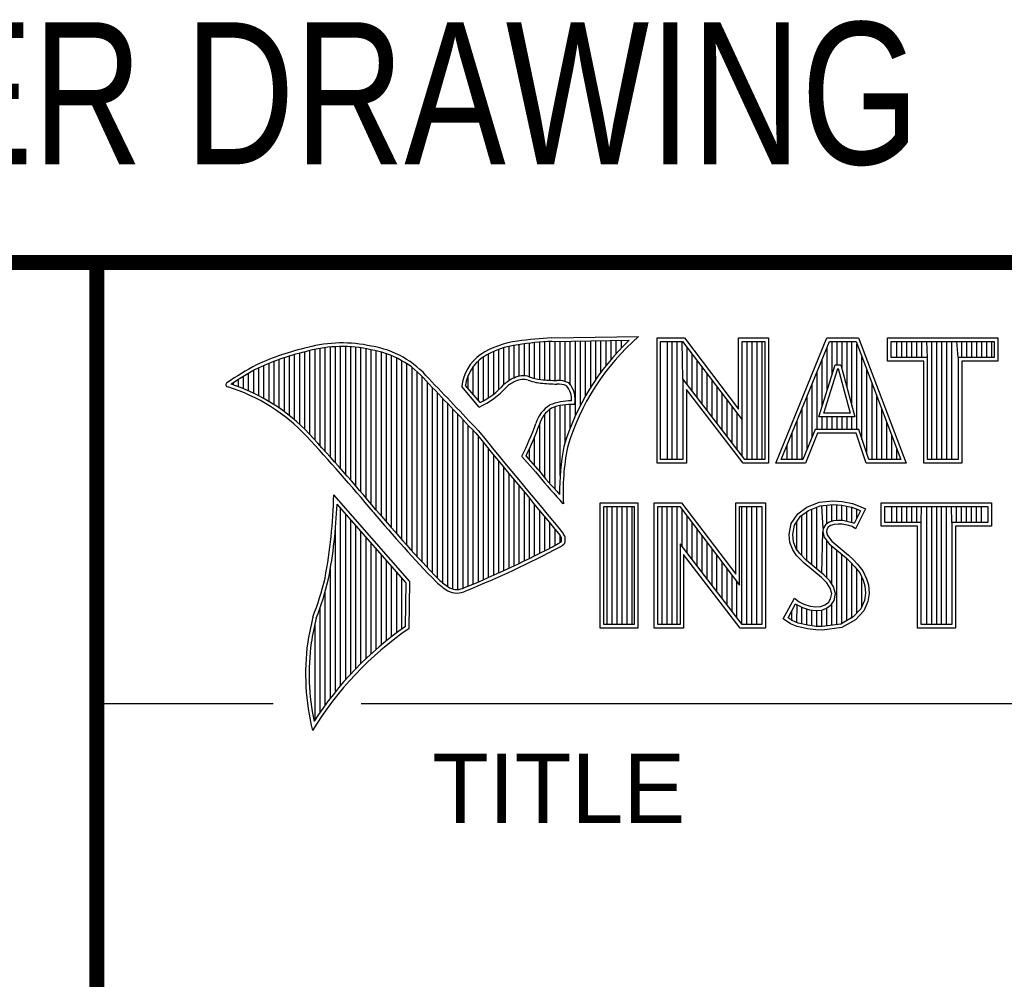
# Model space of a CAD drawing. Header units: inches. Extents: x 0 to 22, y 0 to 17.
# Tile 4 of 9: x 16.3 to 17.6, y 2 to 3.3. Entities that reach past the tile are written whole.
import ezdxf
from ezdxf.enums import TextEntityAlignment as Align

# ---------------------------------------------------------------- set-up
doc = ezdxf.new("R2010")
doc.units = ezdxf.units.IN
doc.header["$LTSCALE"] = 1.21
doc.header["$MEASUREMENT"] = 0
doc.layers.get('0').update_dxf_attribs({"linetype": 'CONTINUOUS'})
doc.styles.get("Standard").update_dxf_attribs({"font": 'txt', "width": 0.8})

msp = doc.modelspace()

# ---------------------------------------------------------------- linework, layer by layer
at = {"color": 2, "linetype": 'CONTINUOUS'}
for p, q in [((16.3737, 2.9596), (21.5037, 2.9596)), ((16.3737, 2.9596), (16.3737, 1.2496)), ((16.375, 2.96), (21.5, 2.96)), ((16.9838, 2.8589), (17.0997, 2.8607)), ((17.1243, 2.8592), (17.1609, 2.8592)), ((17.1243, 2.6915), (17.1243, 2.8592)), ((17.1609, 2.8592), (17.2334, 2.7636)), ((17.2334, 2.8592), (17.2732, 2.8592)), ((17.2334, 2.7636), (17.2334, 2.8592)), ((17.2732, 2.8592), (17.2732, 2.6915)), ((17.2831, 2.6915), (17.3516, 2.8591)), ((17.3516, 2.8591), (17.3938, 2.8591)), ((17.3938, 2.8591), (17.4574, 2.6915)), ((17.4327, 2.8591), (17.5802, 2.8591)), ((17.4327, 2.8278), (17.4327, 2.8591)), ((17.5802, 2.8591), (17.5802, 2.8278)), ((16.6738, 2.7146), (16.6738, 2.8449)), ((16.6806, 2.707), (16.6806, 2.8459)), ((16.6875, 2.6995), (16.6875, 2.8467)), ((16.6943, 2.6918), (16.6943, 2.8472)), ((16.7011, 2.6841), (16.7011, 2.8474)), ((16.708, 2.6764), (16.708, 2.8474)), ((16.7148, 2.6685), (16.7148, 2.847)), ((16.7216, 2.6607), (16.7216, 2.8465)), ((16.7284, 2.6527), (16.7284, 2.8456)), ((16.7353, 2.6447), (16.7353, 2.8445)), ((16.9196, 2.7966), (16.9196, 2.8459)), ((16.9264, 2.8018), (16.9264, 2.8477)), ((16.9332, 2.8053), (16.9332, 2.849)), ((16.9401, 2.8077), (16.9401, 2.8499)), ((16.9469, 2.8082), (16.9469, 2.8509)), ((16.9537, 2.8069), (16.9537, 2.8518)), ((16.9606, 2.8048), (16.9606, 2.8525)), ((16.9674, 2.8034), (16.9674, 2.8531)), ((16.9742, 2.8027), (16.9742, 2.8536)), ((16.981, 2.8023), (16.981, 2.854)), ((16.9839, 2.8541), (17.087, 2.8557)), ((16.9879, 2.802), (16.9879, 2.8542)), ((16.9947, 2.8019), (16.9947, 2.8543)), ((17.0015, 2.8005), (17.0015, 2.8544)), ((17.0083, 2.7963), (17.0083, 2.8545)), ((17.0152, 2.755), (17.0152, 2.8546)), ((17.022, 2.7691), (17.022, 2.8547)), ((17.0288, 2.7817), (17.0288, 2.8548)), ((17.0357, 2.7931), (17.0357, 2.8549)), ((17.0425, 2.8035), (17.0425, 2.855)), ((17.0493, 2.8131), (17.0493, 2.8551)), ((17.0561, 2.822), (17.0561, 2.8552)), ((17.063, 2.8303), (17.063, 2.8553)), ((17.0698, 2.8381), (17.0698, 2.8554)), ((17.0766, 2.8454), (17.0766, 2.8555)), ((17.1291, 2.8543), (17.1585, 2.8543)), ((17.1291, 2.6963), (17.1291, 2.8543)), ((17.1381, 2.6963), (17.1381, 2.8543)), ((17.1447, 2.6963), (17.1447, 2.8543)), ((17.1514, 2.6963), (17.1514, 2.8543)), ((17.1589, 2.8042), (17.1581, 2.8543)), ((17.1585, 2.8543), (17.2383, 2.7492)), ((17.1648, 2.7965), (17.1648, 2.8461)), ((17.2383, 2.8543), (17.2684, 2.8543)), ((17.2383, 2.7492), (17.2383, 2.8543)), ((17.2449, 2.6963), (17.2449, 2.8543)), ((17.2515, 2.6963), (17.2515, 2.8543)), ((17.2582, 2.6963), (17.2582, 2.8543)), ((17.2649, 2.6963), (17.2649, 2.8543)), ((17.2684, 2.8543), (17.2684, 2.6963)), ((17.2903, 2.6964), (17.3548, 2.8542)), ((17.3517, 2.7882), (17.3517, 2.8465)), ((17.3548, 2.8542), (17.3905, 2.8542)), ((17.3583, 2.8098), (17.3583, 2.8542)), ((17.365, 2.8228), (17.365, 2.8542)), ((17.3717, 2.817), (17.3717, 2.8542)), ((17.3784, 2.7925), (17.3784, 2.8542)), ((17.385, 2.7679), (17.385, 2.8542)), ((17.3905, 2.8542), (17.4504, 2.6964)), ((17.3917, 2.7364), (17.3917, 2.851)), ((17.4375, 2.8542), (17.5753, 2.8542)), ((17.4375, 2.8327), (17.4375, 2.8542)), ((17.4451, 2.8327), (17.4451, 2.8542)), ((17.4518, 2.8327), (17.4518, 2.8542)), ((17.4585, 2.8327), (17.4585, 2.8542)), ((17.4652, 2.8327), (17.4652, 2.8542)), ((17.4718, 2.8327), (17.4718, 2.8542)), ((17.4785, 2.8327), (17.4785, 2.8542)), ((17.4859, 2.8327), (17.4852, 2.8542)), ((17.4919, 2.6964), (17.4919, 2.8542)), ((17.4985, 2.6964), (17.4985, 2.8542)), ((17.5052, 2.6964), (17.5052, 2.8542)), ((17.5119, 2.6964), (17.5119, 2.8542)), ((17.5186, 2.6964), (17.5186, 2.8542)), ((17.5269, 2.8327), (17.5252, 2.8542)), ((17.5319, 2.8327), (17.5319, 2.8542)), ((17.5386, 2.8327), (17.5386, 2.8542)), ((17.5453, 2.8327), (17.5453, 2.8542)), ((17.5519, 2.8327), (17.5519, 2.8542)), ((17.5586, 2.8327), (17.5586, 2.8542)), ((17.5653, 2.8327), (17.5653, 2.8542)), ((17.572, 2.8327), (17.572, 2.8542)), ((17.5753, 2.8542), (17.5753, 2.8327)), ((16.626, 2.7601), (16.626, 2.8325)), ((16.6329, 2.7549), (16.6329, 2.8347)), ((16.6397, 2.7492), (16.6397, 2.8367)), ((16.6465, 2.7431), (16.6465, 2.8386)), ((16.6533, 2.7366), (16.6533, 2.8403)), ((16.6602, 2.7295), (16.6602, 2.8419)), ((16.667, 2.7221), (16.667, 2.8435)), ((16.7421, 2.6366), (16.7421, 2.8431)), ((16.7489, 2.6285), (16.7489, 2.8417)), ((16.7557, 2.6204), (16.7557, 2.84)), ((16.7626, 2.6125), (16.7626, 2.8378)), ((16.7694, 2.6046), (16.7694, 2.8352)), ((16.7762, 2.5968), (16.7762, 2.8321)), ((16.8923, 2.7747), (16.8923, 2.8335)), ((16.8991, 2.7788), (16.8991, 2.8375)), ((16.9059, 2.7837), (16.9059, 2.8408)), ((16.9128, 2.7896), (16.9128, 2.8436)), ((17.1714, 2.7879), (17.1714, 2.8373)), ((17.3984, 2.7232), (17.3984, 2.8334)), ((17.4859, 2.8327), (17.4375, 2.8327)), ((17.4859, 2.6964), (17.4859, 2.8327)), ((17.5753, 2.8327), (17.5269, 2.8327)), ((17.5269, 2.8327), (17.5269, 2.6964)), ((16.5919, 2.7815), (16.5919, 2.819)), ((16.5987, 2.7778), (16.5987, 2.8221)), ((16.6055, 2.7738), (16.6055, 2.8249)), ((16.6124, 2.7696), (16.6124, 2.8276)), ((16.6192, 2.765), (16.6192, 2.8301)), ((16.7831, 2.5891), (16.7831, 2.8284)), ((16.7899, 2.5815), (16.7899, 2.8242)), ((16.7967, 2.5739), (16.7967, 2.8193)), ((16.8786, 2.783), (16.8786, 2.8206)), ((16.8855, 2.7749), (16.8855, 2.8281)), ((17.1781, 2.7792), (17.1781, 2.8285)), ((17.1848, 2.7705), (17.1848, 2.8197)), ((17.3409, 2.7533), (17.3624, 2.8228)), ((17.345, 2.7666), (17.345, 2.8302)), ((17.3475, 2.7581), (17.3659, 2.8179)), ((17.3624, 2.8228), (17.3701, 2.8228)), ((17.3659, 2.8179), (17.3664, 2.8179)), ((17.3664, 2.8179), (17.3827, 2.7581)), ((17.3701, 2.8228), (17.389, 2.7533)), ((17.481, 2.8278), (17.4327, 2.8278)), ((17.481, 2.6915), (17.481, 2.8278)), ((17.5802, 2.8278), (17.5318, 2.8278)), ((17.5318, 2.8278), (17.5318, 2.6915)), ((16.5714, 2.7909), (16.5714, 2.8075)), ((16.5782, 2.788), (16.5782, 2.8116)), ((16.5851, 2.7849), (16.5851, 2.8154)), ((16.8035, 2.5665), (16.8035, 2.8136)), ((16.8104, 2.5591), (16.8104, 2.807)), ((16.8718, 2.791), (16.8718, 2.8085)), ((17.1915, 2.7618), (17.1915, 2.8109)), ((17.3383, 2.7364), (17.3383, 2.8138)), ((17.4051, 2.7034), (17.4051, 2.8158)), ((16.5578, 2.796), (16.5578, 2.7989)), ((16.5646, 2.7936), (16.5646, 2.8033)), ((16.8172, 2.5519), (16.8172, 2.7996)), ((16.824, 2.5447), (16.824, 2.7924)), ((16.8864, 2.7664), (16.8632, 2.7937)), ((16.8877, 2.7723), (16.8682, 2.7952)), ((17.2418, 2.6963), (17.1589, 2.8042)), ((17.1589, 2.8042), (17.1589, 2.6963)), ((17.1981, 2.7531), (17.1981, 2.8021)), ((17.2048, 2.7445), (17.2048, 2.7933)), ((17.3316, 2.7267), (17.3316, 2.7975)), ((17.4118, 2.6964), (17.4118, 2.7982)), ((16.8308, 2.5375), (16.8308, 2.7853)), ((17.2395, 2.6915), (17.1637, 2.7899)), ((17.1637, 2.7899), (17.1637, 2.6915)), ((17.2115, 2.7358), (17.2115, 2.7845)), ((17.325, 2.7101), (17.325, 2.7812)), ((17.4184, 2.6964), (17.4184, 2.7806)), ((16.8377, 2.5314), (16.8377, 2.7781)), ((16.8445, 2.5262), (16.8445, 2.7709)), ((16.9879, 2.6563), (16.9879, 2.7665)), ((16.9947, 2.6748), (16.9947, 2.7683)), ((17.0015, 2.7195), (17.0015, 2.7694)), ((17.0083, 2.7388), (17.0083, 2.7698)), ((17.2182, 2.7271), (17.2182, 2.7757)), ((17.2248, 2.7184), (17.2248, 2.7669)), ((16.8513, 2.523), (16.8513, 2.7637)), ((16.8581, 2.5224), (16.8581, 2.7565)), ((16.9742, 2.672), (16.9742, 2.7568)), ((16.981, 2.664), (16.981, 2.7634)), ((17.2315, 2.7098), (17.2315, 2.7581)), ((17.3183, 2.6964), (17.3183, 2.7648)), ((17.389, 2.7533), (17.3409, 2.7533)), ((17.345, 2.7364), (17.345, 2.7533)), ((17.3827, 2.7581), (17.3475, 2.7581)), ((17.3517, 2.7364), (17.3517, 2.7533)), ((17.3583, 2.7364), (17.3583, 2.7533)), ((17.365, 2.7364), (17.365, 2.7533)), ((17.3717, 2.7364), (17.3717, 2.7533)), ((17.3784, 2.7364), (17.3784, 2.7533)), ((17.385, 2.7364), (17.385, 2.7533)), ((17.4251, 2.6964), (17.4251, 2.763)), ((16.865, 2.5241), (16.865, 2.7493)), ((16.8718, 2.527), (16.8718, 2.7421)), ((16.9674, 2.6802), (16.9674, 2.7444)), ((17.2382, 2.7011), (17.2383, 2.7492)), ((17.3116, 2.6964), (17.3116, 2.7485)), ((17.4318, 2.6964), (17.4318, 2.7455)), ((16.8786, 2.5298), (16.8786, 2.7348)), ((16.8855, 2.5327), (16.8855, 2.727)), ((16.9606, 2.6882), (16.9606, 2.7266)), ((17.3049, 2.6964), (17.3049, 2.7322)), ((17.3356, 2.7364), (17.3195, 2.6964)), ((17.3388, 2.7316), (17.3228, 2.6915)), ((17.394, 2.7364), (17.3356, 2.7364)), ((17.3905, 2.7316), (17.3388, 2.7316)), ((17.4039, 2.6915), (17.3905, 2.7316)), ((17.4074, 2.6964), (17.394, 2.7364)), ((17.4385, 2.6964), (17.4385, 2.7279)), ((16.8923, 2.5356), (16.8923, 2.7187)), ((17.2983, 2.6964), (17.2983, 2.7158)), ((16.8991, 2.5385), (16.8991, 2.7104)), ((16.9059, 2.5415), (16.9059, 2.7022)), ((16.9616, 2.6797), (16.9434, 2.7005)), ((16.9653, 2.6828), (16.9492, 2.7013)), ((16.9537, 2.696), (16.9537, 2.7109)), ((17.4451, 2.6964), (17.4451, 2.7103)), ((16.9128, 2.5446), (16.9128, 2.6939)), ((17.1637, 2.6915), (17.1243, 2.6915)), ((17.1589, 2.6963), (17.1291, 2.6963)), ((17.2732, 2.6915), (17.2395, 2.6915)), ((17.2684, 2.6963), (17.2418, 2.6963)), ((17.3228, 2.6915), (17.2831, 2.6915)), ((17.3195, 2.6964), (17.2903, 2.6964)), ((17.4574, 2.6915), (17.4039, 2.6915)), ((17.4504, 2.6964), (17.4074, 2.6964)), ((17.5318, 2.6915), (17.481, 2.6915)), ((17.5269, 2.6964), (17.4859, 2.6964)), ((16.9196, 2.5477), (16.9196, 2.6856)), ((16.9264, 2.5508), (16.9264, 2.6774)), ((16.9332, 2.554), (16.9332, 2.6691)), ((16.9401, 2.5573), (16.9401, 2.6608)), ((16.7939, 2.533), (16.6919, 2.6489)), ((16.9469, 2.5606), (16.9469, 2.6526)), ((16.789, 2.5312), (16.6964, 2.6365)), ((16.9537, 2.5639), (16.9537, 2.6443)), ((16.9606, 2.5673), (16.9606, 2.6361)), ((16.999, 2.637), (16.9946, 2.6418)), ((17.0482, 2.6383), (17.0988, 2.6383)), ((17.0482, 2.4708), (17.0482, 2.6383)), ((17.0531, 2.6334), (17.0939, 2.6334)), ((17.0531, 2.4756), (17.0531, 2.6334)), ((17.0577, 2.4756), (17.0577, 2.6334)), ((17.0644, 2.4756), (17.0644, 2.6334)), ((17.071, 2.4756), (17.071, 2.6334)), ((17.0777, 2.4756), (17.0777, 2.6334)), ((17.0844, 2.4756), (17.0844, 2.6334)), ((17.0911, 2.4756), (17.0911, 2.6334)), ((17.0939, 2.6334), (17.0939, 2.4756)), ((17.0988, 2.6383), (17.0988, 2.4708)), ((17.1205, 2.6385), (17.1571, 2.6385)), ((17.1205, 2.4708), (17.1205, 2.6385)), ((17.1253, 2.6336), (17.1547, 2.6336)), ((17.1253, 2.4756), (17.1253, 2.6336)), ((17.1311, 2.4756), (17.1311, 2.6336)), ((17.1378, 2.4756), (17.1378, 2.6336)), ((17.1445, 2.4756), (17.1445, 2.6336)), ((17.1511, 2.4756), (17.1511, 2.6336)), ((17.1547, 2.6336), (17.2345, 2.5284)), ((17.1571, 2.6385), (17.2296, 2.5429)), ((17.2296, 2.6385), (17.2694, 2.6385)), ((17.2296, 2.5429), (17.2296, 2.6385)), ((17.2345, 2.6336), (17.2646, 2.6336)), ((17.2345, 2.5284), (17.2345, 2.6336)), ((17.2379, 2.4756), (17.2379, 2.6336)), ((17.2446, 2.4756), (17.2446, 2.6336)), ((17.2513, 2.4756), (17.2513, 2.6336)), ((17.2579, 2.4756), (17.2579, 2.6336)), ((17.2646, 2.6336), (17.2646, 2.4756)), ((17.2694, 2.6385), (17.2694, 2.4708)), ((17.3245, 2.6324), (17.3412, 2.639)), ((17.3269, 2.6281), (17.3424, 2.6343)), ((17.3412, 2.639), (17.3596, 2.641)), ((17.3424, 2.6343), (17.3597, 2.6362)), ((17.3466, 2.6041), (17.3447, 2.6345)), ((17.3514, 2.6103), (17.3514, 2.6353)), ((17.3581, 2.6135), (17.3581, 2.636)), ((17.3596, 2.641), (17.372, 2.6402)), ((17.3597, 2.6362), (17.3713, 2.6354)), ((17.3647, 2.6146), (17.3647, 2.6358)), ((17.3713, 2.6354), (17.3843, 2.6326)), ((17.3714, 2.6146), (17.3714, 2.6353)), ((17.372, 2.6402), (17.3856, 2.6373)), ((17.3781, 2.6134), (17.3781, 2.6339)), ((17.3856, 2.6373), (17.3939, 2.6344)), ((17.3939, 2.6344), (17.4031, 2.6301)), ((17.4242, 2.6383), (17.5717, 2.6383)), ((17.4242, 2.607), (17.4242, 2.6383)), ((17.429, 2.6334), (17.5669, 2.6334)), ((17.429, 2.6119), (17.429, 2.6334)), ((17.4382, 2.6119), (17.4382, 2.6334)), ((17.4448, 2.6119), (17.4448, 2.6334)), ((17.4515, 2.6119), (17.4515, 2.6334)), ((17.4582, 2.6119), (17.4582, 2.6334)), ((17.4649, 2.6119), (17.4649, 2.6334)), ((17.4716, 2.6119), (17.4716, 2.6334)), ((17.4774, 2.6119), (17.4782, 2.6334)), ((17.4849, 2.4756), (17.4849, 2.6334)), ((17.4916, 2.4756), (17.4916, 2.6334)), ((17.4983, 2.4756), (17.4983, 2.6334)), ((17.5049, 2.4756), (17.5049, 2.6334)), ((17.5116, 2.4756), (17.5116, 2.6334)), ((17.5185, 2.6119), (17.5183, 2.6334)), ((17.525, 2.6119), (17.525, 2.6334)), ((17.5316, 2.6119), (17.5316, 2.6334)), ((17.5383, 2.6119), (17.5383, 2.6334)), ((17.545, 2.6119), (17.545, 2.6334)), ((17.5517, 2.6119), (17.5517, 2.6334)), ((17.5583, 2.6119), (17.5583, 2.6334)), ((17.5669, 2.6334), (17.5669, 2.6119)), ((17.5717, 2.6383), (17.5717, 2.607)), ((16.7011, 2.3939), (16.7011, 2.6311)), ((16.708, 2.4018), (16.708, 2.6233)), ((16.9674, 2.5708), (16.9674, 2.6278)), ((17.1578, 2.5799), (17.1578, 2.6295)), ((17.1645, 2.5712), (17.1645, 2.6207)), ((17.3037, 2.6105), (17.3127, 2.6238)), ((17.3083, 2.6086), (17.3162, 2.6204)), ((17.3127, 2.6238), (17.3245, 2.6324)), ((17.3162, 2.6204), (17.3269, 2.6281)), ((17.318, 2.5677), (17.318, 2.6217)), ((17.3247, 2.561), (17.3247, 2.6265)), ((17.3314, 2.5555), (17.3314, 2.6299)), ((17.338, 2.5499), (17.338, 2.6326)), ((17.3843, 2.6326), (17.3921, 2.6299)), ((17.3848, 2.6117), (17.3848, 2.6324)), ((17.3966, 2.6278), (17.3879, 2.6106)), ((17.4031, 2.6301), (17.3899, 2.6036)), ((17.3914, 2.6176), (17.3914, 2.6301)), ((17.3921, 2.6299), (17.3966, 2.6278)), ((16.7148, 2.4093), (16.7148, 2.6156)), ((16.7216, 2.4165), (16.7216, 2.6078)), ((16.9742, 2.5743), (16.9742, 2.6195)), ((16.981, 2.5778), (16.981, 2.6113)), ((17.1712, 2.5625), (17.1712, 2.6119)), ((17.3009, 2.5961), (17.3037, 2.6105)), ((17.3058, 2.5959), (17.3083, 2.6086)), ((17.3113, 2.5744), (17.3113, 2.6131)), ((17.3497, 2.609), (17.3466, 2.6041)), ((17.3543, 2.6124), (17.3497, 2.609)), ((17.3565, 2.6079), (17.3533, 2.6056)), ((17.3604, 2.6142), (17.3543, 2.6124)), ((17.3614, 2.6094), (17.3565, 2.6079)), ((17.3664, 2.6148), (17.3604, 2.6142)), ((17.3665, 2.6099), (17.3614, 2.6094)), ((17.3726, 2.6145), (17.3664, 2.6148)), ((17.372, 2.6097), (17.3665, 2.6099)), ((17.3807, 2.6079), (17.372, 2.6097)), ((17.3819, 2.6126), (17.3726, 2.6145)), ((17.3853, 2.6065), (17.3807, 2.6079)), ((17.3873, 2.6109), (17.3819, 2.6126)), ((17.3879, 2.6106), (17.3873, 2.6109)), ((17.4774, 2.6119), (17.429, 2.6119)), ((17.4774, 2.4756), (17.4774, 2.6119)), ((17.5669, 2.6119), (17.5185, 2.6119)), ((17.5185, 2.6119), (17.5185, 2.4756)), ((16.6943, 2.3857), (16.6943, 2.603)), ((16.7284, 2.4233), (16.7284, 2.6001)), ((16.9879, 2.5814), (16.9879, 2.603)), ((16.9947, 2.5853), (16.9947, 2.5948)), ((17.1778, 2.5539), (17.1778, 2.6031)), ((17.1845, 2.5452), (17.1845, 2.5943)), ((17.302, 2.5852), (17.3009, 2.5961)), ((17.3068, 2.5863), (17.3058, 2.5959)), ((17.3447, 2.5443), (17.3461, 2.5993)), ((17.3466, 2.6041), (17.3461, 2.5993)), ((17.3461, 2.5993), (17.3477, 2.5922)), ((17.3513, 2.6025), (17.351, 2.5996)), ((17.351, 2.5996), (17.3521, 2.5944)), ((17.3533, 2.6056), (17.3513, 2.6025)), ((17.3521, 2.5944), (17.3582, 2.5869)), ((17.3899, 2.6036), (17.3853, 2.6065)), ((17.4726, 2.607), (17.4242, 2.607)), ((17.4726, 2.4708), (17.4726, 2.607)), ((17.5717, 2.607), (17.5233, 2.607)), ((17.5233, 2.607), (17.5233, 2.4708)), ((16.7353, 2.4299), (16.7353, 2.5923)), ((16.7421, 2.4363), (16.7421, 2.5846)), ((17.238, 2.4756), (17.1551, 2.5834)), ((17.1551, 2.5834), (17.1551, 2.4756)), ((17.1912, 2.5365), (17.1912, 2.5855)), ((17.3058, 2.5754), (17.302, 2.5852)), ((17.3101, 2.5777), (17.3068, 2.5863)), ((17.3477, 2.5922), (17.3547, 2.5835)), ((17.3514, 2.5381), (17.3514, 2.5876)), ((17.3547, 2.5835), (17.3771, 2.5649)), ((17.3582, 2.5869), (17.3804, 2.5685)), ((16.7489, 2.4424), (16.7489, 2.5768)), ((16.7557, 2.4482), (16.7557, 2.569)), ((17.2356, 2.4708), (17.1599, 2.5692)), ((17.1599, 2.5692), (17.1599, 2.4708)), ((17.1979, 2.5278), (17.1979, 2.5767)), ((17.2045, 2.5192), (17.2045, 2.5679)), ((17.3109, 2.5679), (17.3058, 2.5754)), ((17.3147, 2.571), (17.3101, 2.5777)), ((17.3153, 2.5636), (17.3109, 2.5679)), ((17.3243, 2.5614), (17.3147, 2.571)), ((17.3581, 2.5298), (17.3581, 2.5807)), ((17.3647, 2.4755), (17.3647, 2.5752)), ((17.3714, 2.4763), (17.3714, 2.5696)), ((17.3804, 2.5685), (17.3864, 2.5624)), ((16.7626, 2.4538), (16.7626, 2.5613)), ((17.2112, 2.5105), (17.2112, 2.5591)), ((17.321, 2.5578), (17.3153, 2.5636)), ((17.3441, 2.5385), (17.321, 2.5578)), ((17.3474, 2.5421), (17.3243, 2.5614)), ((17.3771, 2.5649), (17.383, 2.559)), ((17.3781, 2.4808), (17.3781, 2.5639)), ((17.383, 2.559), (17.3888, 2.5529)), ((17.3848, 2.4834), (17.3848, 2.5571)), ((17.3864, 2.5624), (17.3925, 2.5561)), ((17.3925, 2.5561), (17.3994, 2.5472)), ((16.6875, 2.377), (16.6875, 2.5502)), ((16.7694, 2.4592), (16.7694, 2.5535)), ((16.7762, 2.4644), (16.7762, 2.5458)), ((17.2179, 2.5018), (17.2179, 2.5503)), ((17.2246, 2.4931), (17.2246, 2.5415)), ((17.3554, 2.5341), (17.3474, 2.5421)), ((17.3888, 2.5529), (17.3953, 2.5446)), ((17.3914, 2.4908), (17.3914, 2.5495)), ((17.3953, 2.5446), (17.4001, 2.535)), ((17.3994, 2.5472), (17.4046, 2.5368)), ((16.7831, 2.4694), (16.7831, 2.538)), ((16.788, 2.4729), (16.789, 2.5312)), ((16.7927, 2.4704), (16.7939, 2.533)), ((17.2312, 2.4844), (17.2312, 2.5327)), ((17.3516, 2.5311), (17.3441, 2.5385)), ((17.3559, 2.5241), (17.3516, 2.5311)), ((17.3604, 2.5261), (17.3554, 2.5341)), ((17.3981, 2.4982), (17.3981, 2.5389)), ((17.4001, 2.535), (17.4024, 2.5275)), ((17.4046, 2.5368), (17.4072, 2.5285)), ((17.4072, 2.5285), (17.408, 2.5172)), ((16.6806, 2.368), (16.6806, 2.52)), ((17.3579, 2.5169), (17.3559, 2.5241)), ((17.3565, 2.5097), (17.3579, 2.5169)), ((17.3629, 2.5171), (17.3604, 2.5261)), ((17.3611, 2.5079), (17.3629, 2.5171)), ((17.4031, 2.5174), (17.4016, 2.5077)), ((17.4024, 2.5275), (17.4031, 2.5174)), ((17.408, 2.5172), (17.4063, 2.5063)), ((17.2931, 2.483), (17.3081, 2.5106)), ((17.2995, 2.4845), (17.3097, 2.5034)), ((17.3081, 2.5106), (17.3144, 2.506)), ((17.3097, 2.5034), (17.3119, 2.5018)), ((17.3113, 2.478), (17.3119, 2.5018)), ((17.3119, 2.5018), (17.3189, 2.4983)), ((17.3144, 2.506), (17.3207, 2.5028)), ((17.3207, 2.5028), (17.3291, 2.5)), ((17.3487, 2.5017), (17.3536, 2.5051)), ((17.351, 2.4974), (17.3572, 2.5017)), ((17.3536, 2.5051), (17.3565, 2.5097)), ((17.3572, 2.5017), (17.3611, 2.5079)), ((17.3581, 2.4746), (17.3581, 2.5024)), ((17.4016, 2.5077), (17.3967, 2.4966)), ((17.4063, 2.5063), (17.4008, 2.4939)), ((16.6738, 2.3584), (16.6738, 2.4982)), ((17.3047, 2.481), (17.3047, 2.4941)), ((17.318, 2.4765), (17.318, 2.4986)), ((17.3189, 2.4983), (17.328, 2.4952)), ((17.3247, 2.475), (17.3247, 2.4963)), ((17.328, 2.4952), (17.3365, 2.4942)), ((17.3291, 2.5), (17.3366, 2.4991)), ((17.3314, 2.474), (17.3314, 2.4948)), ((17.3365, 2.4942), (17.3446, 2.4949)), ((17.3366, 2.4991), (17.3435, 2.4997)), ((17.338, 2.473), (17.338, 2.494)), ((17.3435, 2.4997), (17.3487, 2.5017)), ((17.3446, 2.4949), (17.351, 2.4974)), ((17.3447, 2.4728), (17.3447, 2.4949)), ((17.3514, 2.4737), (17.3514, 2.4975)), ((17.3967, 2.4966), (17.3868, 2.4857)), ((17.4008, 2.4939), (17.3899, 2.4818)), ((16.667, 2.3482), (16.667, 2.477)), ((17.0939, 2.4756), (17.0531, 2.4756)), ((17.1551, 2.4756), (17.1253, 2.4756)), ((17.2646, 2.4756), (17.238, 2.4756)), ((17.3026, 2.4766), (17.2931, 2.483)), ((17.3049, 2.4809), (17.2995, 2.4845)), ((17.3118, 2.4729), (17.3026, 2.4766)), ((17.3132, 2.4775), (17.3049, 2.4809)), ((17.3262, 2.4748), (17.3132, 2.4775)), ((17.3699, 2.4761), (17.345, 2.4729)), ((17.3868, 2.4857), (17.3699, 2.4761)), ((17.3899, 2.4818), (17.3714, 2.4714)), ((17.5185, 2.4756), (17.4774, 2.4756)), ((17.0988, 2.4708), (17.0482, 2.4708)), ((17.1599, 2.4708), (17.1205, 2.4708)), ((17.2694, 2.4708), (17.2356, 2.4708)), ((17.3254, 2.47), (17.3118, 2.4729)), ((17.3369, 2.4683), (17.3254, 2.47)), ((17.3373, 2.4731), (17.3262, 2.4748)), ((17.3452, 2.468), (17.3369, 2.4683)), ((17.345, 2.4729), (17.3373, 2.4731)), ((17.3714, 2.4714), (17.3452, 2.468)), ((17.5233, 2.4708), (17.4726, 2.4708)), ((16.375, 2.37), (16.6109, 2.37)), ((16.7288, 2.37), (21.5, 2.37))]:
    msp.add_line(p, q, dxfattribs=at)
at = {"color": 7, "linetype": 'CONTINUOUS', "const_width": 0.02}
for points in [[(13.6, 2.9595), (21.5, 2.96)], [(16.375, 2.96), (16.375, 0.5)]]:
    msp.add_lwpolyline(points, dxfattribs=at)
at = {"color": 2, "linetype": 'CONTINUOUS'}
for centre, radius, start, end in [((17.0005, 2.4511), 0.4082, 92.3475, 98.8367), ((17.308, 2.6221), 0.3168, 131.1193, 163.4132), ((16.7315, 2.5144), 0.3399, 102.6162, 114.8514), ((16.7034, 2.6747), 0.1775, 77.2819, 105.0682), ((16.7034, 2.6747), 0.1727, 77.2314, 105.1003), ((16.7222, 2.7226), 0.1269, 40.2333, 80.7735), ((16.9502, 2.7423), 0.1128, 96.3009, 123.1685), ((16.9502, 2.7423), 0.108, 96.2443, 123.1259), ((17.0005, 2.4511), 0.4034, 92.3569, 98.8525), ((17.308, 2.6221), 0.3216, 133.4014, 163.4571), ((16.7315, 2.5144), 0.3351, 102.5989, 114.8296), ((16.7222, 2.7226), 0.1221, 40.1653, 80.8429), ((16.923, 2.7875), 0.0602, 125.032, 174.0466), ((16.923, 2.7875), 0.0554, 125.1142, 171.9572), ((16.7759, 2.4698), 0.3996, 117.9347, 124.5691), ((16.7759, 2.4698), 0.3948, 117.954, 124.0374), ((9.199, -4.4944), 10.5518, 43.24607, 43.76701), ((16.9517, 2.7612), 0.0478, 112.9196, 132.2699), ((16.9455, 2.7813), 0.0269, 72.6128, 117.3853), ((16.977, 2.8697), 0.067, 249.4455, 263.1373), ((16.5507, 2.7963), 0.00298, 121.3543, 265.8048), ((16.4773, 2.5601), 0.2445, 43.1672, 72.5708), ((16.4772, 2.5601), 0.2493, 43.1664, 71.8497), ((9.1994, -4.4938), 10.5463, 43.2461, 43.76704), ((16.8429, 2.8642), 0.107, 293.9928, 318.4439), ((16.8429, 2.8642), 0.1022, 295.9966, 318.5916), ((16.9517, 2.7612), 0.043, 112.6662, 131.9321), ((16.9455, 2.7813), 0.0221, 72.9381, 117.8635), ((16.977, 2.8697), 0.0718, 249.5515, 263.1636), ((16.9944, 3.0501), 0.253, 264.1107, 269.1006), ((16.9944, 3.0501), 0.2482, 264.1189, 269.068), ((16.9917, 2.7681), 0.0339, 64.4685, 92.2537), ((16.9917, 2.7681), 0.0291, 66.3231, 92.5053), ((16.9825, 2.7769), 0.0275, 355.2987, 40.4494), ((16.9825, 2.7769), 0.0323, 347.1178, 42.4037), ((17.0047, 2.732), 0.0441, 122.6948, 163.4996), ((17.0094, 2.698), 0.0767, 89.6565, 111.8738), ((17.0094, 2.698), 0.0719, 86.3769, 111.5054), ((17.0047, 2.732), 0.0393, 123.3496, 163.7165), ((16.5488, 2.8964), 0.4406, 333.6063, 339.8409), ((16.5488, 2.8963), 0.4454, 334.022, 339.8635), ((14.6645, 0.8858), 2.7122, 39.9143, 42.7655), ((14.6639, 0.8852), 2.7178, 39.9159, 42.7668), ((117.205, 85.4976), 130.0576, 219.522219, 219.6006), ((117.1292, 85.4341), 129.954, 219.521832, 219.600442), ((17.3248, 2.6518), 0.3309, 169.2392, 180.3763), ((17.3248, 2.6518), 0.3261, 169.2807, 182.6075), ((17.5234, 3.1364), 0.724, 219.1087, 223.0885), ((17.5234, 3.1364), 0.7192, 219.1032, 222.5932), ((16.0461, 2.6599), 0.6459, 349.0852, 359.0204), ((16.0461, 2.6599), 0.6507, 349.0758, 357.94), ((18.1342, 3.7937), 1.815, 220.0434, 224.0127), ((18.1343, 3.7937), 1.8102, 220.042, 224.0069), ((16.9709, 2.5786), 0.0288, 26.3697, 33.9), ((16.9709, 2.5786), 0.0336, 24.6866, 34.3242), ((16.3916, 3.7016), 1.269, 291.9871, 298.2491), ((16.98, 2.6057), 0.0252, 299.2501, 311.2614), ((16.98, 2.6057), 0.03, 299.1847, 314.8198), ((16.9687, 2.5899), 0.028, 353.6797, 3.043), ((16.9687, 2.5899), 0.0328, 350.4758, 4.7759), ((16.3917, 3.7016), 1.2737, 291.9984, 298.2504), ((16.2632, 2.6388), 0.4292, 339.0712, 346.3669), ((16.2632, 2.6388), 0.434, 339.1085, 346.381), ((16.9079, 2.6176), 0.116, 227.0911, 236.9191), ((16.9079, 2.6176), 0.1112, 227.1627, 236.7917), ((16.8565, 2.5437), 0.0261, 242.8484, 298.0511), ((16.8565, 2.5437), 0.0213, 243.4913, 298.7009), ((17.0658, 2.3848), 0.4141, 165.9359, 170.6858), ((17.0658, 2.3848), 0.4093, 165.9761, 170.6762), ((17.0508, 2.0969), 0.454, 124.6428, 148.5563), ((17.0508, 2.0969), 0.4588, 124.9509, 147.098), ((16.9723, 2.4095), 0.318, 172.3562, 193.7958), ((16.9723, 2.4095), 0.3132, 172.3688, 191.6866)]:
    msp.add_arc(centre, radius, start, end, dxfattribs=at)

# ---------------------------------------------------------------- texts
at = {"color": 7, "linetype": 'CONTINUOUS', "width": 0.8}
msp.add_text('CUSTOMER DRAWING', height=0.19, dxfattribs=at).set_placement((16.3742, 3.0911), align=Align.CENTER)
at = {"color": 2, "linetype": 'CONTINUOUS'}
msp.add_text('TITLE', height=0.093, dxfattribs=at).set_placement((16.8235, 2.21))

doc.saveas('drawing.dxf')
